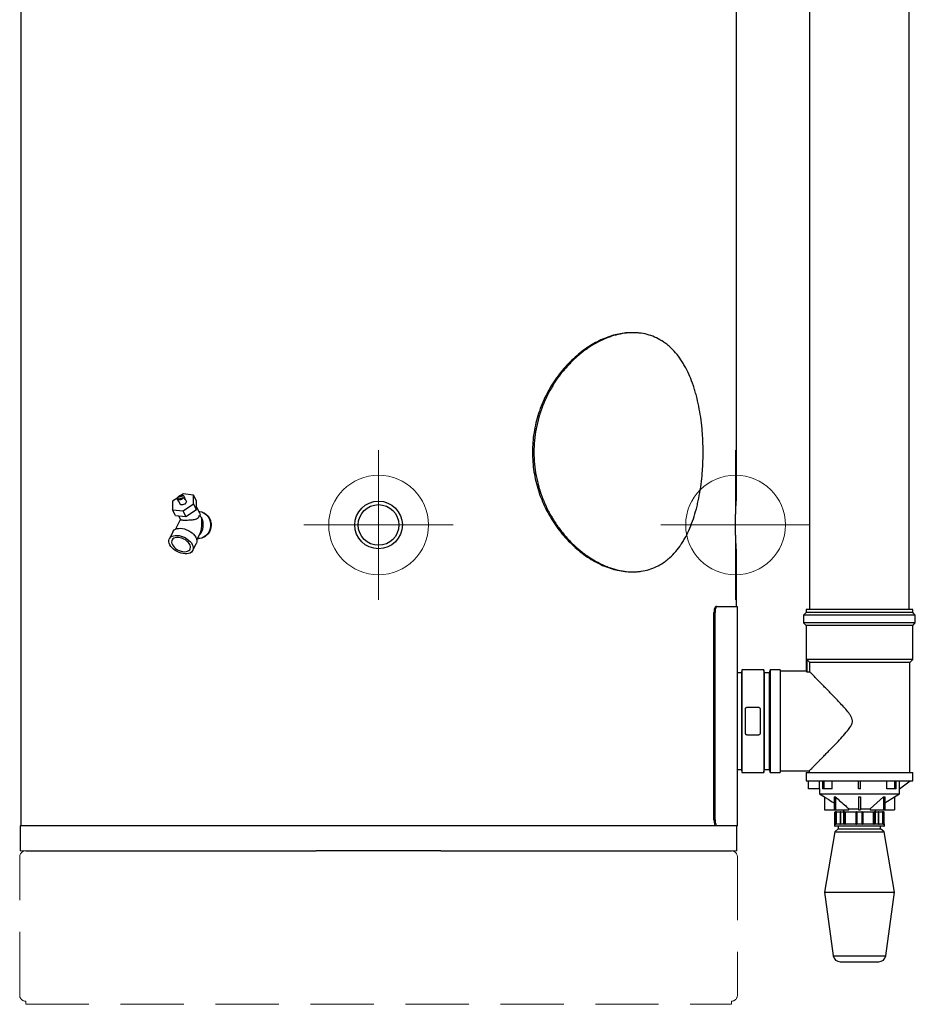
# Model space of a CAD drawing. Header units: millimetres. Extents: x -4127 to -3135, y -2875 to -899.
# Tile 1 of 7: x -4127 to -3229, y -2875 to -1887. Entities that reach past the tile are written whole.
import ezdxf

# ---------------------------------------------------------------- set-up
doc = ezdxf.new("R2010")
doc.units = ezdxf.units.MM
doc.header["$PDSIZE"] = -1
doc.linetypes.add('HIDDEN', pattern=[1.905, 1.27, -0.635])

# ---------------------------------------------------------------- blocks, each defined once
blk = doc.blocks.new('Block4')
at = {"color": 7, "linetype": 'Continuous', "lineweight": 0}
for p, q in [((-6347.6, -1580.34), (-6347.6, -1730.34)), ((-6422.6, -1655.34), (-6272.6, -1655.34))]:
    blk.add_line(p, q, dxfattribs=at)
blk.add_circle((-6347.6, -1655.34), 50, dxfattribs=at)
blk.add_point((-6347.6, -1655.34), dxfattribs=at)
blk = doc.blocks.new('Block5')
at = {"color": 7, "linetype": 'Continuous'}
blk.add_blockref('Block4', (6347.6, 1655.34), dxfattribs=at)

msp = doc.modelspace()

# ---------------------------------------------------------------- linework, layer by layer
at = {"color": 7, "linetype": 'Continuous', "lineweight": 30}
for p, q in [((-4126.25, -1509.48), (-4126.25, -2696.09)), ((-3334.75, -1507.32), (-3334.75, -2479.12)), ((-3234.75, -2479.12), (-3234.75, -1507.32)), ((-3408.25, -2369.28), (-3408.25, -1679.41)), ((-3511.99, -2201.29), (-3513.41, -2201.29)), ((-3968.76, -2366.93), (-3973.83, -2370.43)), ((-3973.83, -2370.43), (-3973.83, -2378.94)), ((-3962.72, -2365.04), (-3968.83, -2366.78)), ((-3968.83, -2368.42), (-3962.72, -2366.67)), ((-3968.83, -2366.78), (-3968.12, -2368.21)), ((-3967.77, -2370.54), (-3968.83, -2368.42)), ((-3967.84, -2370.41), (-3966.43, -2373.24)), ((-3963.3, -2363.17), (-3964.9, -2364.27)), ((-3952.77, -2364.41), (-3963.3, -2363.17)), ((-3961.65, -2367.16), (-3962.72, -2365.04)), ((-3962.72, -2366.67), (-3961.65, -2368.79)), ((-3961.65, -2367.16), (-3962.37, -2367.36)), ((-3960.17, -2370.11), (-3961.58, -2367.28)), ((-3952.77, -2372.92), (-3952.77, -2364.41)), ((-3949.94, -2370.07), (-3952.77, -2364.41)), ((-3949.94, -2378.58), (-3949.94, -2370.07)), ((-3971, -2384.6), (-3973.83, -2378.94)), ((-3973.83, -2378.94), (-3963.3, -2380.19)), ((-3963.3, -2380.19), (-3952.77, -2372.92)), ((-3960.47, -2385.84), (-3963.3, -2380.19)), ((-3960.47, -2385.84), (-3949.94, -2378.58)), ((-3949.94, -2378.58), (-3952.77, -2372.92)), ((-3946.36, -2383.2), (-3949.94, -2376.04)), ((-3947.5, -2380.77), (-3947.57, -2380.77)), ((-3966.05, -2388.53), (-3971.08, -2398.59)), ((-3971, -2384.6), (-3960.47, -2385.84)), ((-3967.83, -2384.97), (-3965.94, -2388.76)), ((-3973.58, -2401.02), (-3977.11, -2408.09)), ((-3949.61, -2409.32), (-3946.7, -2403.5)), ((-3948.84, -2407.77), (-3947.5, -2407.77)), ((-3953.59, -2419.85), (-3950.06, -2412.78)), ((-3408.25, -2476.09), (-3408.25, -2419.19)), ((-3513.41, -2441.29), (-3511.99, -2441.29)), ((-3428.55, -2476.09), (-3427.49, -2476.09)), ((-3427.49, -2476.09), (-3407.25, -2476.09)), ((-3407.25, -2696.09), (-3407.25, -2476.09)), ((-3338.25, -2479.12), (-3338.25, -2482.12)), ((-3284.75, -2479.12), (-3338.25, -2479.12)), ((-3231.25, -2479.12), (-3284.75, -2479.12)), ((-3231.25, -2482.12), (-3231.25, -2479.12)), ((-3430.72, -2690.09), (-3430.72, -2482.09)), ((-3429.65, -2482.09), (-3430.72, -2482.09)), ((-3429.65, -2690.09), (-3429.65, -2482.09)), ((-3338.25, -2482.12), (-3340.75, -2484.62)), ((-3340.75, -2484.62), (-3340.75, -2492.62)), ((-3284.75, -2484.62), (-3340.75, -2484.62)), ((-3284.75, -2482.12), (-3338.25, -2482.12)), ((-3231.25, -2482.12), (-3284.75, -2482.12)), ((-3228.75, -2484.62), (-3284.75, -2484.62)), ((-3228.75, -2484.62), (-3231.25, -2482.12)), ((-3228.75, -2492.62), (-3228.75, -2484.62)), ((-3340.75, -2492.62), (-3338.25, -2495.12)), ((-3284.75, -2492.62), (-3340.75, -2492.62)), ((-3338.25, -2495.12), (-3338.25, -2541.19)), ((-3284.75, -2495.12), (-3338.25, -2495.12)), ((-3228.75, -2492.62), (-3284.75, -2492.62)), ((-3231.25, -2495.12), (-3284.75, -2495.12)), ((-3231.25, -2495.12), (-3228.75, -2492.62)), ((-3231.25, -2529.12), (-3231.25, -2495.12)), ((-3337.72, -2529.12), (-3337.72, -2541.68)), ((-3231.25, -2529.12), (-3337.72, -2529.12)), ((-3337.72, -2529.12), (-3334.69, -2532.12)), ((-3234.25, -2532.12), (-3231.25, -2529.12)), ((-3234.25, -2532.12), (-3334.69, -2532.12)), ((-3334.69, -2541.68), (-3334.69, -2532.12)), ((-3234.25, -2642.62), (-3234.25, -2532.12)), ((-3403.25, -2542.62), (-3407.25, -2542.62)), ((-3402.72, -2539.62), (-3403.25, -2542.62)), ((-3403.25, -2542.62), (-3403.25, -2639.62)), ((-3380.87, -2539.62), (-3402.72, -2539.62)), ((-3402.72, -2539.62), (-3402.72, -2642.62)), ((-3380.34, -2542.62), (-3380.87, -2539.62)), ((-3380.87, -2539.62), (-3380.87, -2642.62)), ((-3375.34, -2542.62), (-3380.34, -2542.62)), ((-3380.34, -2542.62), (-3380.34, -2639.62)), ((-3374.25, -2539.62), (-3375.34, -2542.62)), ((-3375.34, -2542.62), (-3375.34, -2639.62)), ((-3364.25, -2539.62), (-3374.25, -2539.62)), ((-3374.25, -2539.62), (-3374.25, -2642.62)), ((-3364.25, -2539.62), (-3364.25, -2642.62)), ((-3338.18, -2541.12), (-3364.25, -2541.12)), ((-3337.72, -2541.68), (-3334.69, -2541.68)), ((-3397.22, -2577.12), (-3386.37, -2577.12)), ((-3399.22, -2603.12), (-3399.22, -2579.12)), ((-3384.37, -2579.12), (-3384.37, -2603.12)), ((-3386.37, -2605.12), (-3397.22, -2605.12)), ((-3407.25, -2639.62), (-3403.25, -2639.62)), ((-3403.25, -2639.62), (-3402.72, -2642.62)), ((-3402.72, -2642.62), (-3380.87, -2642.62)), ((-3380.87, -2642.62), (-3380.34, -2639.62)), ((-3380.34, -2639.62), (-3375.34, -2639.62)), ((-3375.34, -2639.62), (-3374.25, -2642.62)), ((-3374.25, -2642.62), (-3364.25, -2642.62)), ((-3364.25, -2641.12), (-3335.16, -2641.12)), ((-3338.25, -2642.62), (-3338.25, -2651.12)), ((-3338.25, -2642.62), (-3231.25, -2642.62)), ((-3335.25, -2641.03), (-3335.25, -2642.62)), ((-3231.25, -2651.12), (-3231.25, -2642.62)), ((-3338.25, -2651.12), (-3231.25, -2651.12)), ((-3335.74, -2659.12), (-3335.74, -2651.12)), ((-3324.74, -2659.12), (-3324.74, -2651.12)), ((-3321.51, -2659.12), (-3321.51, -2651.12)), ((-3320.1, -2659.12), (-3320.1, -2651.12)), ((-3312.32, -2659.12), (-3312.32, -2651.12)), ((-3285.75, -2659.12), (-3285.75, -2651.12)), ((-3283.75, -2659.12), (-3283.75, -2651.12)), ((-3257.18, -2659.12), (-3257.18, -2651.12)), ((-3249.41, -2659.12), (-3249.41, -2651.12)), ((-3247.99, -2659.12), (-3247.99, -2651.12)), ((-3244.76, -2659.12), (-3244.76, -2651.12)), ((-3244.66, -2659.12), (-3233.76, -2651.12)), ((-3324.74, -2659.12), (-3335.74, -2659.12)), ((-3324.75, -2659.12), (-3324.75, -2664.12)), ((-3324.75, -2664.12), (-3319.75, -2667.24)), ((-3324.75, -2664.12), (-3244.75, -2664.12)), ((-3320.1, -2659.12), (-3321.51, -2659.12)), ((-3312.32, -2659.12), (-3320.1, -2659.12)), ((-3319.75, -2667.23), (-3319.75, -2680.12)), ((-3310.21, -2667.23), (-3308.79, -2667.23)), ((-3310.21, -2667.23), (-3310.21, -2680.12)), ((-3308.79, -2667.23), (-3308.79, -2680.12)), ((-3283.75, -2659.12), (-3285.75, -2659.12)), ((-3285.75, -2667.23), (-3285.75, -2680.12)), ((-3283.75, -2667.23), (-3283.75, -2680.12)), ((-3274.17, -2679.12), (-3260.71, -2667.23)), ((-3260.71, -2667.23), (-3259.3, -2667.23)), ((-3260.71, -2667.23), (-3260.71, -2680.12)), ((-3259.3, -2673.19), (-3249.75, -2667.23)), ((-3259.3, -2667.23), (-3259.3, -2680.12)), ((-3249.41, -2659.12), (-3257.18, -2659.12)), ((-3249.75, -2667.24), (-3244.75, -2664.12)), ((-3249.75, -2667.23), (-3249.75, -2680.12)), ((-3247.99, -2659.12), (-3249.41, -2659.12)), ((-3244.66, -2659.12), (-3244.76, -2659.12)), ((-3244.75, -2664.12), (-3244.75, -2659.12)), ((-3319.75, -2680.12), (-3310.21, -2680.12)), ((-3310.21, -2680.12), (-3308.79, -2680.12)), ((-3309.45, -2682.62), (-3309.45, -2694.16)), ((-3308.82, -2682.62), (-3309.32, -2682.62)), ((-3309.32, -2694.16), (-3309.32, -2682.62)), ((-3308.95, -2682.12), (-3308.82, -2682.12)), ((-3308.82, -2682.62), (-3308.82, -2682.12)), ((-3308.82, -2682.12), (-3308.75, -2682.12)), ((-3308.75, -2682.62), (-3308.82, -2682.62)), ((-3308.82, -2682.62), (-3308.82, -2694.12)), ((-3308.79, -2680.12), (-3295.34, -2680.12)), ((-3308.75, -2682.62), (-3308.75, -2682.12)), ((-3308.75, -2682.12), (-3307.76, -2682.12)), ((-3308.25, -2682.62), (-3308.75, -2682.62)), ((-3308.75, -2694.12), (-3308.75, -2682.62)), ((-3308.25, -2682.62), (-3308.25, -2694.12)), ((-3307.76, -2682.12), (-3303.54, -2682.12)), ((-3304.04, -2682.62), (-3304.04, -2694.12)), ((-3300.32, -2682.62), (-3303.93, -2682.62)), ((-3303.93, -2682.62), (-3303.93, -2694.16)), ((-3303.54, -2682.12), (-3300, -2682.12)), ((-3300.75, -2680.12), (-3300.75, -2682.12)), ((-3299.65, -2682.62), (-3300.32, -2682.62)), ((-3300.32, -2694.16), (-3300.32, -2682.62)), ((-3300, -2682.12), (-3299.95, -2682.12)), ((-3299.95, -2682.12), (-3298.65, -2682.12)), ((-3299.65, -2682.62), (-3299.65, -2694.12)), ((-3299.6, -2682.62), (-3299.65, -2682.62)), ((-3299.6, -2694.12), (-3299.6, -2682.62)), ((-3298.95, -2682.62), (-3299.6, -2682.62)), ((-3288.18, -2682.62), (-3298.95, -2682.62)), ((-3298.95, -2682.62), (-3298.95, -2694.12)), ((-3298.65, -2682.12), (-3288.11, -2682.12)), ((-3295.34, -2679.12), (-3285.75, -2679.12)), ((-3295.34, -2680.12), (-3295.34, -2679.12)), ((-3287.75, -2682.62), (-3288.18, -2682.62)), ((-3288.18, -2694.12), (-3288.18, -2682.62)), ((-3288.11, -2682.12), (-3287.25, -2682.12)), ((-3287.3, -2682.62), (-3287.75, -2682.62)), ((-3287.75, -2694.12), (-3287.75, -2682.62)), ((-3282.2, -2682.62), (-3287.3, -2682.62)), ((-3287.3, -2682.62), (-3287.3, -2694.16)), ((-3287.25, -2682.12), (-3282.25, -2682.12)), ((-3285.75, -2680.12), (-3283.75, -2680.12)), ((-3283.75, -2679.12), (-3274.17, -2679.12)), ((-3282.25, -2682.12), (-3281.4, -2682.12)), ((-3282.2, -2694.16), (-3282.2, -2682.62)), ((-3281.75, -2682.62), (-3282.2, -2682.62)), ((-3281.75, -2682.62), (-3281.75, -2694.12)), ((-3281.32, -2682.62), (-3281.75, -2682.62)), ((-3281.4, -2682.12), (-3270.86, -2682.12)), ((-3281.32, -2682.62), (-3281.32, -2694.12)), ((-3270.56, -2682.62), (-3281.32, -2682.62)), ((-3274.17, -2679.12), (-3274.17, -2680.12)), ((-3274.17, -2680.12), (-3260.71, -2680.12)), ((-3270.86, -2682.12), (-3269.55, -2682.12)), ((-3270.56, -2694.12), (-3270.56, -2682.62)), ((-3269.91, -2682.62), (-3270.56, -2682.62)), ((-3269.85, -2682.62), (-3269.91, -2682.62)), ((-3269.91, -2682.62), (-3269.91, -2694.12)), ((-3269.18, -2682.62), (-3269.85, -2682.62)), ((-3269.85, -2694.12), (-3269.85, -2682.62)), ((-3269.55, -2682.12), (-3269.5, -2682.12)), ((-3269.5, -2682.12), (-3265.96, -2682.12)), ((-3269.18, -2682.62), (-3269.18, -2694.16)), ((-3265.58, -2682.62), (-3269.18, -2682.62)), ((-3268.75, -2682.12), (-3268.75, -2680.12)), ((-3265.96, -2682.12), (-3261.75, -2682.12)), ((-3265.58, -2694.16), (-3265.58, -2682.62)), ((-3265.46, -2694.12), (-3265.46, -2682.62)), ((-3261.75, -2682.12), (-3260.76, -2682.12)), ((-3261.25, -2694.12), (-3261.25, -2682.62)), ((-3260.76, -2682.62), (-3261.25, -2682.62)), ((-3260.76, -2682.12), (-3260.76, -2682.62)), ((-3260.76, -2682.12), (-3260.68, -2682.12)), ((-3260.76, -2682.62), (-3260.76, -2694.12)), ((-3260.68, -2682.62), (-3260.76, -2682.62)), ((-3260.71, -2680.12), (-3259.3, -2680.12)), ((-3260.68, -2682.12), (-3260.68, -2682.62)), ((-3260.68, -2682.12), (-3260.55, -2682.12)), ((-3260.18, -2682.62), (-3260.68, -2682.62)), ((-3260.68, -2694.12), (-3260.68, -2682.62)), ((-3260.18, -2682.62), (-3260.18, -2694.16)), ((-3260.05, -2694.16), (-3260.05, -2682.62)), ((-3259.3, -2680.12), (-3249.75, -2680.12)), ((-4126.75, -2696.09), (-4126.75, -2721.29)), ((-3428.02, -2696.09), (-4126.75, -2696.09)), ((-3430.72, -2690.09), (-3429.65, -2690.09)), ((-3427.49, -2696.09), (-3428.02, -2696.09)), ((-3407.25, -2696.09), (-3427.49, -2696.09)), ((-3407.75, -2721.29), (-3407.75, -2696.09)), ((-3309.75, -2694.62), (-3309.75, -2696.12)), ((-3309.62, -2694.62), (-3309.75, -2694.62)), ((-3309.55, -2694.62), (-3309.62, -2694.62)), ((-3304.54, -2694.62), (-3309.55, -2694.62)), ((-3260.25, -2696.62), (-3309.25, -2696.62)), ((-3309.19, -2694.12), (-3308.82, -2694.12)), ((-3308.82, -2694.62), (-3308.82, -2694.12)), ((-3308.82, -2694.12), (-3308.75, -2694.12)), ((-3308.75, -2694.62), (-3308.75, -2694.12)), ((-3308.75, -2694.12), (-3308.25, -2694.12)), ((-3306, -2696.62), (-3306, -2699.12)), ((-3304.16, -2694.62), (-3304.54, -2694.62)), ((-3300.51, -2694.62), (-3304.16, -2694.62)), ((-3303.93, -2694.16), (-3300.32, -2694.16)), ((-3300.03, -2694.62), (-3300.51, -2694.62)), ((-3287.94, -2694.62), (-3300.03, -2694.62)), ((-3300.02, -2694.12), (-3299.65, -2694.12)), ((-3299.65, -2694.12), (-3299.6, -2694.12)), ((-3299.6, -2694.12), (-3298.95, -2694.12)), ((-3298.95, -2694.12), (-3288.18, -2694.12)), ((-3288.18, -2694.12), (-3287.75, -2694.12)), ((-3287.33, -2694.62), (-3287.94, -2694.62)), ((-3287.75, -2694.12), (-3287.6, -2694.12)), ((-3282.17, -2694.62), (-3287.33, -2694.62)), ((-3287.3, -2694.16), (-3282.2, -2694.16)), ((-3281.56, -2694.62), (-3282.17, -2694.62)), ((-3281.91, -2694.12), (-3281.75, -2694.12)), ((-3281.75, -2694.12), (-3281.32, -2694.12)), ((-3269.47, -2694.62), (-3281.56, -2694.62)), ((-3281.32, -2694.12), (-3270.56, -2694.12)), ((-3270.56, -2694.12), (-3269.91, -2694.12)), ((-3269.91, -2694.12), (-3269.85, -2694.12)), ((-3269.85, -2694.12), (-3269.49, -2694.12)), ((-3269, -2694.62), (-3269.47, -2694.62)), ((-3269.18, -2694.16), (-3265.58, -2694.16)), ((-3265.34, -2694.62), (-3269, -2694.62)), ((-3265.46, -2694.12), (-3265.46, -2694.12)), ((-3264.96, -2694.62), (-3265.34, -2694.62)), ((-3259.96, -2694.62), (-3264.96, -2694.62)), ((-3263.5, -2699.12), (-3263.5, -2696.62)), ((-3261.25, -2694.12), (-3260.76, -2694.12)), ((-3260.76, -2694.12), (-3260.68, -2694.12)), ((-3260.76, -2694.12), (-3260.76, -2694.62)), ((-3260.68, -2694.12), (-3260.68, -2694.62)), ((-3260.68, -2694.12), (-3260.32, -2694.12)), ((-3259.89, -2694.62), (-3259.96, -2694.62)), ((-3259.75, -2694.62), (-3259.89, -2694.62)), ((-3259.75, -2696.12), (-3259.75, -2694.62)), ((-3309.5, -2702.12), (-3319.75, -2762.62)), ((-3306, -2699.12), (-3309.5, -2702.12)), ((-3309.5, -2702.12), (-3260, -2702.12)), ((-3306, -2699.12), (-3263.5, -2699.12)), ((-3260, -2702.12), (-3263.5, -2699.12)), ((-3249.75, -2762.62), (-3260, -2702.12)), ((-4121.25, -2721.29), (-3829.9, -2721.29)), ((-3704.61, -2721.29), (-3829.9, -2721.29)), ((-3704.61, -2721.29), (-3413.25, -2721.29)), ((-3319.75, -2762.62), (-3311.07, -2826.56)), ((-3319.75, -2762.62), (-3249.75, -2762.62)), ((-3258.43, -2826.56), (-3249.75, -2762.62)), ((-3304.14, -2832.62), (-3265.37, -2832.62))]:
    msp.add_line(p, q, dxfattribs=at)
at = {"color": 8, "linetype": 'Continuous', "lineweight": 30}
for p, q in [((-3309.32, -2682.62), (-3309.45, -2682.62)), ((-3304.04, -2682.62), (-3308.25, -2682.62)), ((-3303.93, -2682.62), (-3304.04, -2682.62)), ((-3265.46, -2682.62), (-3265.58, -2682.62)), ((-3261.25, -2682.62), (-3265.46, -2682.62)), ((-3260.05, -2682.62), (-3260.18, -2682.62)), ((-3309.75, -2696.12), (-3259.75, -2696.12)), ((-3309.45, -2694.16), (-3309.32, -2694.16)), ((-3308.25, -2694.12), (-3304.04, -2694.12)), ((-3304.04, -2694.12), (-3304.04, -2694.12)), ((-3265.46, -2694.12), (-3261.25, -2694.12)), ((-3260.18, -2694.16), (-3260.05, -2694.16)), ((-3311.07, -2826.56), (-3258.43, -2826.56))]:
    msp.add_line(p, q, dxfattribs=at)
at = {"color": 7, "linetype": 'HIDDEN', "lineweight": 15, "ltscale": 50}
for p, q in [((-4121.25, -2721.29), (-4126.75, -2721.29)), ((-3407.75, -2721.29), (-3413.25, -2721.29)), ((-4127.25, -2866.19), (-4127.25, -2727.29)), ((-3407.25, -2727.29), (-3407.25, -2866.19)), ((-4121.25, -2875.29), (-4121.25, -2872.19)), ((-4121.25, -2875.29), (-3413.25, -2875.29))]:
    msp.add_line(p, q, dxfattribs=at)
at = {"linetype": 'HIDDEN', "lineweight": 15, "ltscale": 50}
msp.add_line((-3413.25, -2875.29), (-3413.25, -2872.19), dxfattribs=at)
at = {"color": 7, "linetype": 'Continuous', "lineweight": 30, "flags": 128}
for points in [[(-3968.83, -2366.78), (-3968.35, -2366.05), (-3967.63, -2365.37), (-3966.74, -2364.82), (-3965.77, -2364.44), (-3964.8, -2364.26), (-3963.92, -2364.31), (-3963.2, -2364.58), (-3962.72, -2365.04)], [(-3962.72, -2366.67), (-3963.2, -2367.41), (-3963.92, -2368.08), (-3964.8, -2368.64), (-3965.77, -2369.02), (-3966.74, -2369.19), (-3967.63, -2369.15), (-3968.35, -2368.88), (-3968.83, -2368.42)], [(-3967.77, -2370.54), (-3967.86, -2370.37), (-3967.9, -2370.28)], [(-3960.17, -2370.11), (-3960.12, -2370.21), (-3960.04, -2370.93), (-3960.3, -2371.74), (-3960.89, -2372.54), (-3961.74, -2373.25), (-3962.76, -2373.78), (-3963.84, -2374.09), (-3964.86, -2374.14), (-3965.71, -2373.92), (-3966.3, -2373.45), (-3966.43, -2373.24)], [(-3947.5, -2380.77), (-3946.54, -2380.82), (-3944.63, -2381.18), (-3942.81, -2381.91), (-3941.11, -2382.97), (-3939.58, -2384.34), (-3938.28, -2385.98), (-3937.22, -2387.84), (-3936.44, -2389.89), (-3935.97, -2392.05), (-3935.81, -2394.27), (-3935.97, -2396.49), (-3936.44, -2398.65), (-3937.22, -2400.69), (-3938.28, -2402.56), (-3939.58, -2404.2), (-3941.11, -2405.57), (-3942.81, -2406.63), (-3944.63, -2407.36), (-3946.54, -2407.72), (-3947.5, -2407.77)], [(-3973.58, -2401.02), (-3973.08, -2400.22), (-3972.12, -2399.25), (-3970.87, -2398.48), (-3969.37, -2397.95), (-3967.67, -2397.66), (-3965.81, -2397.62), (-3963.84, -2397.83), (-3961.82, -2398.29)], [(-3961.82, -2398.29), (-3959.79, -2398.99), (-3957.82, -2399.9), (-3955.96, -2401), (-3954.26, -2402.26), (-3952.77, -2403.65), (-3951.52, -2405.13), (-3950.55, -2406.66), (-3949.89, -2408.19), (-3949.56, -2409.69), (-3949.56, -2411.11), (-3949.89, -2412.42), (-3950.06, -2412.78)], [(-3965.35, -2405.36), (-3963.33, -2406.06), (-3961.36, -2406.97), (-3959.5, -2408.07), (-3957.8, -2409.34), (-3956.3, -2410.73), (-3955.06, -2412.2), (-3954.09, -2413.73), (-3953.43, -2415.26), (-3953.09, -2416.76), (-3953.09, -2418.18), (-3953.43, -2419.49), (-3954.09, -2420.65), (-3955.06, -2421.62), (-3956.3, -2422.39), (-3957.8, -2422.92), (-3959.5, -2423.21), (-3961.36, -2423.25), (-3963.33, -2423.04), (-3965.35, -2422.58), (-3967.38, -2421.88), (-3969.35, -2420.97), (-3971.21, -2419.87), (-3972.91, -2418.61), (-3974.4, -2417.22), (-3975.65, -2415.74), (-3976.62, -2414.21), (-3977.28, -2412.68), (-3977.61, -2411.18), (-3977.61, -2409.76), (-3977.28, -2408.45), (-3976.62, -2407.29), (-3975.65, -2406.32), (-3974.4, -2405.55), (-3972.91, -2405.02), (-3971.21, -2404.73), (-3969.35, -2404.69), (-3967.38, -2404.9), (-3965.35, -2405.36)], [(-3965.35, -2420.62), (-3963.56, -2421.01), (-3961.82, -2421.15), (-3960.22, -2421.03), (-3958.8, -2420.65), (-3957.62, -2420.03), (-3956.72, -2419.2), (-3956.13, -2418.17), (-3955.87, -2417), (-3955.96, -2415.71), (-3956.38, -2414.36), (-3957.13, -2413), (-3958.18, -2411.67), (-3959.48, -2410.42), (-3961, -2409.31), (-3962.68, -2408.36), (-3964.45, -2407.61), (-3966.26, -2407.1), (-3968.03, -2406.83), (-3969.7, -2406.82), (-3971.22, -2407.07), (-3972.53, -2407.57), (-3973.58, -2408.3), (-3974.33, -2409.23), (-3974.75, -2410.34), (-3974.84, -2411.58), (-3974.58, -2412.9), (-3973.99, -2414.26), (-3973.09, -2415.62), (-3971.9, -2416.91), (-3970.49, -2418.09), (-3968.88, -2419.13), (-3967.15, -2419.98), (-3965.35, -2420.62)], [(-3300, -2682.12), (-3300.07, -2682.13), (-3300.13, -2682.16), (-3300.18, -2682.2), (-3300.23, -2682.27), (-3300.27, -2682.34), (-3300.3, -2682.43), (-3300.31, -2682.52), (-3300.32, -2682.62)], [(-3298.65, -2682.12), (-3298.71, -2682.13), (-3298.76, -2682.16), (-3298.81, -2682.2), (-3298.86, -2682.27), (-3298.9, -2682.34), (-3298.92, -2682.43), (-3298.94, -2682.52), (-3298.95, -2682.62)], [(-3270.86, -2682.12), (-3270.8, -2682.13), (-3270.74, -2682.16), (-3270.69, -2682.2), (-3270.65, -2682.27), (-3270.61, -2682.34), (-3270.58, -2682.43), (-3270.56, -2682.52), (-3270.56, -2682.62)], [(-3269.5, -2682.12), (-3269.44, -2682.13), (-3269.38, -2682.16), (-3269.32, -2682.2), (-3269.28, -2682.27), (-3269.24, -2682.34), (-3269.21, -2682.43), (-3269.19, -2682.52), (-3269.18, -2682.62)], [(-3298.95, -2694.12), (-3298.95, -2694.22), (-3298.97, -2694.31), (-3299, -2694.4), (-3299.03, -2694.47), (-3299.08, -2694.53), (-3299.13, -2694.58), (-3299.19, -2694.61), (-3299.25, -2694.62)], [(-3270.56, -2694.12), (-3270.55, -2694.22), (-3270.54, -2694.31), (-3270.51, -2694.4), (-3270.47, -2694.47), (-3270.43, -2694.53), (-3270.37, -2694.58), (-3270.32, -2694.61), (-3270.26, -2694.62)]]:
    msp.add_lwpolyline(points, dxfattribs=at)
at = {"color": 7, "linetype": 'Continuous', "lineweight": 30}
for radius in [23.9, 20.4]:
    msp.add_circle((-3767.25, -2394.27), radius, dxfattribs=at)
for centre, radius, start, end in [((-3963.1, -2367.97), 1.66, 330.46966, 29.53034), ((-3957.91, -2394.23), 14.89, 315.60259, 30.09124), ((-3956.91, -2398.21), 16.56, 42.70844, 53.49373), ((-3308.95, -2682.62), 0.5, 90, 180), ((-3308.82, -2682.62), 0.499, 90.15631, 180.1493), ((-3307.76, -2682.62), 0.497, 90.30105, 180.30403), ((-3303.54, -2682.62), 0.5, 90, 180), ((-3303.48, -2682.57), 0.455, 98.08313, 186.26899), ((-3300.09, -2682.56), 0.446, 351.94812, 78.57926), ((-3300.04, -2682.56), 0.446, 351.94812, 78.57926), ((-3287.26, -2682.5), 0.929, 156.00221, 187.5686), ((-3287.25, -2682.62), 0.5, 90, 180), ((-3286.05, -2682.5), 1.26, 162.55369, 185.65145), ((-3283.45, -2682.5), 1.26, 354.34855, 17.44631), ((-3282.25, -2682.62), 0.5, 0, 90), ((-3282.24, -2682.5), 0.928, 352.41952, 24.00297), ((-3269.46, -2682.56), 0.446, 101.42074, 188.05188), ((-3269.41, -2682.56), 0.446, 101.42074, 188.05188), ((-3265.96, -2682.62), 0.5, 0, 90), ((-3266.03, -2682.57), 0.455, 353.73548, 81.91666), ((-3261.75, -2682.62), 0.497, 359.70619, 89.69218), ((-3260.68, -2682.62), 0.499, 359.84726, 89.84713), ((-3260.55, -2682.62), 0.5, 0, 90), ((-3309.95, -2694.16), 0.5, 293.57818, 0), ((-3309.25, -2696.12), 0.5, 180, 270), ((-3309.82, -2694.16), 0.5, 293.78545, 0.07657), ((-3309.63, -2694.18), 0.448, 280.49506, 7.59592), ((-3308.75, -2694.12), 0.497, 270.30425, 0.29716), ((-3304.54, -2694.12), 0.5, 270.0115, 0.00622), ((-3304.45, -2694.19), 0.52, 303.4329, 2.68401), ((-3300.88, -2694.2), 0.561, 311.38026, 3.77364), ((-3304.8, -2694.24), 4.79, 355.51086, 1.49819), ((-3299.21, -2694.18), 0.446, 171.95165, 258.58049), ((-3299.16, -2694.18), 0.446, 171.95165, 258.58049), ((-3288.25, -2694.12), 0.5, 270, 0), ((-3289.1, -2694.24), 0.928, 335.99691, 7.58054), ((-3288.04, -2694.18), 0.445, 282.40455, 8.5057), ((-3289.81, -2694.22), 2.51, 350.87223, 1.38911), ((-3279.7, -2694.22), 2.51, 178.61089, 189.12777), ((-3281.47, -2694.18), 0.445, 171.4943, 257.59545), ((-3281.25, -2694.12), 0.5, 180, 270), ((-3280.4, -2694.24), 0.929, 172.43133, 203.99791), ((-3270.35, -2694.18), 0.446, 281.41951, 8.04835), ((-3270.3, -2694.18), 0.446, 281.41951, 8.04835), ((-3264.7, -2694.24), 4.79, 178.50181, 184.48914), ((-3268.62, -2694.2), 0.561, 176.22219, 228.62391), ((-3265.06, -2694.19), 0.52, 177.31522, 236.5738), ((-3264.96, -2694.12), 0.5, 180, 270), ((-3264.96, -2694.12), 0.5, 179.98841, 269.99387), ((-3260.75, -2694.12), 0.497, 179.69255, 269.69913), ((-3259.87, -2694.18), 0.448, 172.40468, 259.49986), ((-3260.25, -2696.12), 0.5, 270, 0), ((-3259.68, -2694.16), 0.5, 179.92664, 246.21134), ((-3259.55, -2694.16), 0.5, 180, 246.42182), ((-3304.14, -2825.62), 7, 187.72864, 270), ((-3265.37, -2825.62), 7, 270, 352.27136)]:
    msp.add_arc(centre, radius, start, end, dxfattribs=at)
at = {"color": 7, "linetype": 'HIDDEN', "lineweight": 15, "ltscale": 50}
for centre, start, end in [((-4121.25, -2727.29), 90, 180), ((-3413.25, -2727.29), 0, 90), ((-4121.25, -2866.19), 180, 270), ((-3413.25, -2866.19), 270, 0)]:
    msp.add_arc(centre, 6, start, end, dxfattribs=at)
at = {"color": 7, "linetype": 'Continuous', "lineweight": 30}
msp.add_ellipse((-3954.75, -2392.77), major_axis=(0, 16.97), ratio=0.612372, start_param=4.02767, end_param=5.073756, dxfattribs=at)
for points, knots in [([(-3513.41, -2201.33), (-3513.57, -2201.32), (-3516.02, -2201.19), (-3520.93, -2201.69), (-3528.07, -2202.87), (-3535.27, -2204.9), (-3542.43, -2207.67), (-3549.52, -2211.14), (-3556.5, -2215.3), (-3563.4, -2220.16), (-3570.16, -2225.76), (-3576.7, -2232.06), (-3582.89, -2238.96), (-3588.72, -2246.49), (-3594.12, -2254.67), (-3599.01, -2263.47), (-3603.27, -2272.7), (-3606.76, -2282.16), (-3609.47, -2291.79), (-3611.39, -2301.5), (-3612.62, -2311.37), (-3612.78, -2317.99), (-3612.86, -2321.29)], [0, 0, 0, 0, 0.003684, 0.055337, 0.106993, 0.158461, 0.209103, 0.259915, 0.310734, 0.361386, 0.413924, 0.466635, 0.51935, 0.57189, 0.626502, 0.681317, 0.736121, 0.79072, 0.842946, 0.895368, 0.947783, 1, 1, 1, 1]), ([(-3611.36, -2321.29), (-3611.36, -2317.3), (-3611.16, -2313.34), (-3610.42, -2305.5), (-3609.86, -2301.61), (-3608.4, -2293.9), (-3607.49, -2290.08), (-3606.13, -2285.35), (-3605.84, -2284.41), (-3605.25, -2282.53), (-3604.95, -2281.59), (-3604, -2278.8), (-3603.34, -2276.96), (-3601.22, -2271.52), (-3599.66, -2267.99), (-3596.25, -2261.12), (-3594.41, -2257.78), (-3591.43, -2252.91), (-3590.41, -2251.3), (-3588.82, -2248.94), (-3588.28, -2248.15), (-3587.2, -2246.61), (-3586.65, -2245.84), (-3583.87, -2242.06), (-3581.54, -2239.18), (-3576.72, -2233.69), (-3574.22, -2231.08), (-3569.05, -2226.14), (-3566.38, -2223.8), (-3562.25, -2220.51), (-3560.87, -2219.45), (-3558.08, -2217.43), (-3556.67, -2216.47), (-3552.44, -2213.7), (-3549.59, -2212.02), (-3543.84, -2209.02), (-3540.93, -2207.69), (-3536.54, -2205.96), (-3535.07, -2205.43), (-3532.12, -2204.45), (-3530.65, -2204.02), (-3526.26, -2202.85), (-3523.37, -2202.27), (-3517.66, -2201.49), (-3514.83, -2201.3), (-3510.65, -2201.29), (-3509.26, -2201.34), (-3507.19, -2201.49), (-3506.51, -2201.55), (-3505.14, -2201.69), (-3504.45, -2201.78), (-3501.06, -2202.27), (-3498.43, -2202.85), (-3493.33, -2204.4), (-3490.86, -2205.36), (-3486.06, -2207.65), (-3483.74, -2208.98), (-3480.93, -2210.87), (-3480.37, -2211.27), (-3479.26, -2212.07), (-3478.72, -2212.48), (-3477.1, -2213.75), (-3476.05, -2214.64), (-3472.98, -2217.42), (-3471.03, -2219.43), (-3467.31, -2223.76), (-3465.55, -2226.09), (-3463.03, -2229.81), (-3462.22, -2231.09), (-3460.63, -2233.74), (-3459.86, -2235.09), (-3457.64, -2239.23), (-3456.27, -2242.11), (-3453.71, -2248.11), (-3452.52, -2251.23), (-3450.88, -2256.09), (-3450.36, -2257.74), (-3449.6, -2260.26), (-3449.36, -2261.11), (-3448.88, -2262.82), (-3448.64, -2263.69), (-3447.5, -2268.03), (-3446.69, -2271.58), (-3445.25, -2278.8), (-3444.62, -2282.47), (-3443.54, -2289.96), (-3443.09, -2293.77), (-3442.64, -2298.63), (-3442.56, -2299.6), (-3442.4, -2301.56), (-3442.33, -2302.54), (-3442.12, -2305.5), (-3442.01, -2307.47), (-3441.74, -2313.37), (-3441.65, -2317.31), (-3441.65, -2325.18), (-3441.74, -2329.11), (-3442, -2335.01), (-3442.11, -2336.97), (-3442.38, -2340.9), (-3442.54, -2342.87), (-3443.08, -2348.71), (-3443.53, -2352.53), (-3444.61, -2360.04), (-3445.23, -2363.73), (-3446.32, -2369.16), (-3446.7, -2370.95), (-3447.52, -2374.5), (-3447.95, -2376.26), (-3449.32, -2381.49), (-3450.32, -2384.84), (-3452.51, -2391.32), (-3453.7, -2394.44), (-3456.26, -2400.45), (-3457.64, -2403.34), (-3459.86, -2407.5), (-3460.63, -2408.86), (-3462.22, -2411.5), (-3463.03, -2412.77), (-3465.54, -2416.49), (-3467.3, -2418.81), (-3471.01, -2423.14), (-3472.95, -2425.15), (-3476.03, -2427.93), (-3477.08, -2428.81), (-3479.23, -2430.51), (-3480.34, -2431.32), (-3483.71, -2433.59), (-3486.03, -2434.92), (-3490.82, -2437.21), (-3493.28, -2438.17), (-3498.37, -2439.72), (-3501, -2440.31), (-3505.05, -2440.9), (-3506.43, -2441.05), (-3509.19, -2441.24), (-3510.58, -2441.29), (-3514.78, -2441.29), (-3517.61, -2441.1), (-3523.32, -2440.33), (-3526.21, -2439.75), (-3530.6, -2438.59), (-3532.06, -2438.15), (-3534.28, -2437.42), (-3535.02, -2437.17), (-3536.49, -2436.63), (-3537.22, -2436.36), (-3540.89, -2434.92), (-3543.8, -2433.58), (-3549.57, -2430.58), (-3552.43, -2428.9), (-3556.67, -2426.12), (-3558.08, -2425.15), (-3560.88, -2423.13), (-3562.27, -2422.07), (-3566.39, -2418.78), (-3569.05, -2416.45), (-3574.22, -2411.51), (-3576.72, -2408.9), (-3581.55, -2403.4), (-3583.88, -2400.51), (-3586.67, -2396.72), (-3587.22, -2395.95), (-3588.31, -2394.4), (-3588.85, -2393.62), (-3590.43, -2391.26), (-3591.45, -2389.66), (-3594.41, -2384.8), (-3596.25, -2381.46), (-3599.65, -2374.6), (-3601.21, -2371.07), (-3603.33, -2365.63), (-3604, -2363.8), (-3604.95, -2361), (-3605.25, -2360.06), (-3605.84, -2358.18), (-3606.13, -2357.24), (-3607.49, -2352.51), (-3608.4, -2348.69), (-3609.86, -2340.98), (-3610.42, -2337.1), (-3611.16, -2329.25), (-3611.36, -2325.29), (-3611.36, -2321.29)], [0, 0, 0, 0, 0.015625, 0.015625, 0.03125, 0.03125, 0.046875, 0.046875, 0.050781, 0.050781, 0.054688, 0.054688, 0.0625, 0.0625, 0.078125, 0.078125, 0.09375, 0.09375, 0.101563, 0.101563, 0.105469, 0.105469, 0.109375, 0.109375, 0.125, 0.125, 0.140625, 0.140625, 0.15625, 0.15625, 0.164063, 0.164063, 0.171875, 0.171875, 0.1875, 0.1875, 0.203125, 0.203125, 0.210938, 0.210938, 0.21875, 0.21875, 0.234375, 0.234375, 0.25, 0.25, 0.257813, 0.257813, 0.261719, 0.261719, 0.265625, 0.265625, 0.28125, 0.28125, 0.296875, 0.296875, 0.3125, 0.3125, 0.316406, 0.316406, 0.320313, 0.320313, 0.328125, 0.328125, 0.34375, 0.34375, 0.359375, 0.359375, 0.367188, 0.367188, 0.375, 0.375, 0.390625, 0.390625, 0.40625, 0.40625, 0.414063, 0.414063, 0.417969, 0.417969, 0.421875, 0.421875, 0.4375, 0.4375, 0.453125, 0.453125, 0.46875, 0.46875, 0.472656, 0.472656, 0.476563, 0.476563, 0.484375, 0.484375, 0.5, 0.5, 0.515625, 0.515625, 0.523438, 0.523438, 0.53125, 0.53125, 0.546875, 0.546875, 0.5625, 0.5625, 0.570313, 0.570313, 0.578125, 0.578125, 0.59375, 0.59375, 0.609375, 0.609375, 0.625, 0.625, 0.632813, 0.632813, 0.640625, 0.640625, 0.65625, 0.65625, 0.671875, 0.671875, 0.679688, 0.679688, 0.6875, 0.6875, 0.703125, 0.703125, 0.71875, 0.71875, 0.734375, 0.734375, 0.742188, 0.742188, 0.75, 0.75, 0.765625, 0.765625, 0.78125, 0.78125, 0.789063, 0.789063, 0.792969, 0.792969, 0.796875, 0.796875, 0.8125, 0.8125, 0.828125, 0.828125, 0.835938, 0.835938, 0.84375, 0.84375, 0.859375, 0.859375, 0.875, 0.875, 0.890625, 0.890625, 0.894531, 0.894531, 0.898438, 0.898438, 0.90625, 0.90625, 0.921875, 0.921875, 0.9375, 0.9375, 0.945313, 0.945313, 0.949219, 0.949219, 0.953125, 0.953125, 0.96875, 0.96875, 0.984375, 0.984375, 1, 1, 1, 1]), ([(-3612.86, -2321.29), (-3612.78, -2324.56), (-3612.63, -2331.09), (-3611.43, -2340.82), (-3609.56, -2350.41), (-3606.96, -2359.78), (-3603.68, -2368.85), (-3599.76, -2377.6), (-3595.27, -2385.97), (-3590.19, -2393.99), (-3584.55, -2401.6), (-3578.38, -2408.75), (-3571.83, -2415.31), (-3564.91, -2421.27), (-3557.65, -2426.55), (-3550.12, -2431.13), (-3542.47, -2434.92), (-3534.86, -2437.84), (-3527.37, -2439.86), (-3520.21, -2441.07), (-3515.62, -2441.2), (-3513.41, -2441.26)], [0, 0, 0, 0, 0.051527, 0.103244, 0.154968, 0.206503, 0.257943, 0.309555, 0.361176, 0.412627, 0.46592, 0.519394, 0.572867, 0.626158, 0.680846, 0.735743, 0.79063, 0.845304, 0.89806, 0.95102, 1, 1, 1, 1]), ([(-3408.26, -2419.19), (-3408.26, -2419.19), (-3408.26, -2419.19), (-3408.31, -2418.38), (-3408.41, -2416.89), (-3408.54, -2414.73), (-3408.69, -2412.01), (-3408.84, -2408.76), (-3408.97, -2405.12), (-3409.07, -2401.14), (-3409.12, -2397.01), (-3409.13, -2392.76), (-3409.09, -2388.6), (-3409, -2384.56), (-3408.88, -2380.84), (-3408.73, -2377.45), (-3408.59, -2374.57), (-3408.45, -2372.22), (-3408.34, -2370.53), (-3408.27, -2369.46), (-3408.26, -2369.34), (-3408.25, -2369.28)], [0, 0, 0, 0, 0.036535, 0.089328, 0.14365, 0.196492, 0.25086, 0.303811, 0.358298, 0.411249, 0.465742, 0.518584, 0.572961, 0.625754, 0.680073, 0.732955, 0.787365, 0.840334, 0.894842, 0.947761, 1, 1, 1, 1]), ([(-3965.92, -2388.76), (-3965.85, -2388.85), (-3965.66, -2389.09), (-3964.63, -2389.26), (-3962.68, -2389.36), (-3960.25, -2389.36), (-3957.51, -2389.26), (-3955.01, -2389.09), (-3952.82, -2388.83), (-3950.73, -2388.43), (-3948.87, -2387.76), (-3947.82, -2386.77), (-3947.29, -2385.84), (-3947.16, -2385.31), (-3947.06, -2384.9)], [0, 0, 0, 0, 0.071879, 0.193315, 0.293634, 0.394277, 0.488274, 0.590429, 0.665005, 0.741729, 0.852435, 0.928484, 0.94519, 1, 1, 1, 1]), ([(-3946.38, -2383.21), (-3946.27, -2383.49), (-3945.99, -2384.2), (-3946.38, -2384.84), (-3946.86, -2385.03), (-3946.98, -2385.08)], [0, 0, 0, 0, 0.328782, 0.8400704, 1, 1, 1, 1]), ([(-3942.95, -2381.91), (-3942.55, -2382.08), (-3941.53, -2382.49), (-3940.05, -2383.54), (-3938.56, -2384.97), (-3937.31, -2386.68), (-3936.32, -2388.6), (-3935.63, -2390.69), (-3935.25, -2392.87), (-3935.22, -2395.1), (-3935.5, -2397.3), (-3936.11, -2399.41), (-3937.02, -2401.38), (-3938.22, -2403.15), (-3939.65, -2404.67), (-3941.28, -2405.87), (-3942.74, -2406.66), (-3943.67, -2406.9), (-3943.97, -2406.97)], [0, 0, 0, 0, 0.044182, 0.110171, 0.176159, 0.242187, 0.308215, 0.374244, 0.440273, 0.506263, 0.572253, 0.638225, 0.704198, 0.770201, 0.836204, 0.902238, 0.968272, 1, 1, 1, 1]), ([(-3428.55, -2476.09), (-3428.77, -2476.15), (-3429.25, -2476.28), (-3429.91, -2477.31), (-3430.43, -2478.92), (-3430.69, -2480.63), (-3430.71, -2481.71), (-3430.72, -2482.09)], [0, 0, 0, 0, 0.207014, 0.44042, 0.667095, 0.880528, 1, 1, 1, 1]), ([(-3427.49, -2476.09), (-3427.74, -2476.17), (-3428.24, -2476.31), (-3428.91, -2477.45), (-3429.41, -2479.11), (-3429.63, -2480.77), (-3429.64, -2481.78), (-3429.65, -2482.09)], [0, 0, 0, 0, 0.231715, 0.463626, 0.689107, 0.901171, 1, 1, 1, 1]), ([(-3338.18, -2541.19), (-3338.19, -2541.18), (-3338.22, -2541.16), (-3337.9, -2541.49), (-3337.72, -2541.68)], [0, 0, 0, 0, 0.440074, 1, 1, 1, 1]), ([(-3335.16, -2641.03), (-3335.17, -2641.03), (-3335.18, -2641.05), (-3334.32, -2640.18), (-3332.78, -2638.62), (-3330.87, -2636.69), (-3328.84, -2634.63), (-3326.85, -2632.61), (-3324.66, -2630.39), (-3322.02, -2627.71), (-3318.93, -2624.55), (-3315.33, -2620.86), (-3311.55, -2616.97), (-3307.13, -2612.37), (-3302.11, -2607.02), (-3297.25, -2601.56), (-3293.78, -2596.98), (-3292.07, -2593.55), (-3291.7, -2590.69), (-3292.36, -2588.02), (-3293.76, -2585.44), (-3296.18, -2582.04), (-3299.52, -2578.06), (-3303.71, -2573.52), (-3307.9, -2569.07), (-3312.02, -2564.78), (-3315.98, -2560.7), (-3319.8, -2556.8), (-3323.42, -2553.1), (-3326.91, -2549.56), (-3330.1, -2546.33), (-3332.4, -2544), (-3333.91, -2542.48), (-3334.43, -2541.95), (-3334.69, -2541.68)], [0, 0, 0, 0, 0.022273, 0.059251, 0.093375, 0.128279, 0.15259, 0.176906, 0.201908, 0.226915, 0.260491, 0.294074, 0.328588, 0.363107, 0.410843, 0.45904, 0.489928, 0.509526, 0.523805, 0.538086, 0.555728, 0.573844, 0.609654, 0.64549, 0.682173, 0.718852, 0.754649, 0.790437, 0.827545, 0.864636, 0.905907, 0.948175, 0.97391, 1, 1, 1, 1]), ([(-3399.22, -2579.12), (-3399.2, -2578.89), (-3399.15, -2578.43), (-3398.79, -2577.82), (-3398.26, -2577.36), (-3397.7, -2577.15), (-3397.35, -2577.13), (-3397.22, -2577.12)], [0, 0, 0, 0, 0.223151, 0.446362, 0.667442, 0.881737, 1, 1, 1, 1]), ([(-3386.37, -2577.12), (-3386.15, -2577.14), (-3385.72, -2577.18), (-3385.13, -2577.51), (-3384.68, -2577.99), (-3384.42, -2578.56), (-3384.39, -2578.95), (-3384.37, -2579.12)], [0, 0, 0, 0, 0.20554, 0.410945, 0.620019, 0.836373, 1, 1, 1, 1]), ([(-3397.22, -2605.12), (-3397.44, -2605.1), (-3397.88, -2605.06), (-3398.47, -2604.73), (-3398.92, -2604.25), (-3399.18, -2603.68), (-3399.21, -2603.29), (-3399.22, -2603.12)], [0, 0, 0, 0, 0.20554, 0.410947, 0.620021, 0.836369, 1, 1, 1, 1]), ([(-3384.37, -2603.12), (-3384.4, -2603.35), (-3384.44, -2603.81), (-3384.81, -2604.42), (-3385.34, -2604.87), (-3385.9, -2605.09), (-3386.25, -2605.11), (-3386.37, -2605.12)], [0, 0, 0, 0, 0.22315, 0.446357, 0.667436, 0.881728, 1, 1, 1, 1]), ([(-3319.75, -2667.23), (-3318.95, -2667.73), (-3315.77, -2669.72), (-3312.59, -2671.71), (-3310.21, -2673.19)], [0, 0, 0, 0, 0.251918, 1, 1, 1, 1]), ([(-3308.79, -2667.23), (-3305.4, -2670.24), (-3300.91, -2674.2), (-3296.42, -2678.16), (-3295.34, -2679.12)], [0, 0, 0, 0, 0.757494, 1, 1, 1, 1]), ([(-3285.75, -2667.23), (-3285.42, -2667.24), (-3284.75, -2667.25), (-3284.09, -2667.24), (-3283.75, -2667.23)], [0, 0, 0, 0, 0.499993, 1, 1, 1, 1]), ([(-3430.72, -2690.09), (-3430.69, -2690.74), (-3430.65, -2692.02), (-3430.3, -2693.75), (-3429.79, -2695.11), (-3429.18, -2695.95), (-3428.75, -2696.05), (-3428.55, -2696.09)], [0, 0, 0, 0, 0.198593, 0.396989, 0.600828, 0.816741, 1, 1, 1, 1]), ([(-3429.65, -2690.09), (-3429.63, -2690.74), (-3429.58, -2692.03), (-3429.24, -2693.75), (-3428.73, -2695.11), (-3428.11, -2695.95), (-3427.69, -2696.05), (-3427.49, -2696.09)], [0, 0, 0, 0, 0.198684, 0.397173, 0.601076, 0.816989, 1, 1, 1, 1]), ([(-3309.32, -2694.16), (-3309.32, -2694.16), (-3309.31, -2694.16), (-3309.28, -2694.13), (-3309.21, -2694.12), (-3309.19, -2694.12)], [0, 0, 0, 0, 0.09834, 0.583959, 1, 1, 1, 1]), ([(-3304.04, -2694.12), (-3304.04, -2694.12), (-3304.03, -2694.13), (-3303.98, -2694.16), (-3303.94, -2694.16), (-3303.93, -2694.16)], [0, 0, 0, 0, 0.361519, 0.824079, 1, 1, 1, 1]), ([(-3300.32, -2694.16), (-3300.29, -2694.16), (-3300.22, -2694.15), (-3300.11, -2694.12), (-3300.04, -2694.12), (-3300.02, -2694.12)], [0, 0, 0, 0, 0.332397, 0.813963, 1, 1, 1, 1]), ([(-3287.6, -2694.12), (-3287.56, -2694.12), (-3287.48, -2694.13), (-3287.38, -2694.16), (-3287.31, -2694.16), (-3287.3, -2694.16)], [0, 0, 0, 0, 0.416062, 0.90169, 1, 1, 1, 1]), ([(-3282.2, -2694.16), (-3282.19, -2694.16), (-3282.13, -2694.16), (-3282.02, -2694.13), (-3281.94, -2694.12), (-3281.91, -2694.12)], [0, 0, 0, 0, 0.09831, 0.583938, 1, 1, 1, 1]), ([(-3269.49, -2694.12), (-3269.45, -2694.12), (-3269.36, -2694.13), (-3269.26, -2694.16), (-3269.2, -2694.16), (-3269.18, -2694.16)], [0, 0, 0, 0, 0.3615482, 0.824083, 1, 1, 1, 1]), ([(-3265.58, -2694.16), (-3265.55, -2694.16), (-3265.5, -2694.15), (-3265.47, -2694.12), (-3265.47, -2694.12), (-3265.46, -2694.12)], [0, 0, 0, 0, 0.332397, 0.813999, 1, 1, 1, 1]), ([(-3260.32, -2694.12), (-3260.29, -2694.12), (-3260.23, -2694.13), (-3260.19, -2694.16), (-3260.19, -2694.16), (-3260.18, -2694.16)], [0, 0, 0, 0, 0.41601, 0.901655, 1, 1, 1, 1])]:
    msp.add_open_spline(points, degree=3, knots=knots, dxfattribs=at)
msp.add_open_spline([(-3945.03, -2386.77), (-3944.98, -2386.81), (-3944.89, -2386.88), (-3944.79, -2386.94), (-3944.75, -2386.98)], degree=3, dxfattribs=at)

# ---------------------------------------------------------------- block references
at = {"color": 7, "linetype": 'Continuous'}
for p in [(-3767.25, -2394.27), (-3409.12, -2394.27)]:
    msp.add_blockref('Block5', p, dxfattribs=at)

doc.saveas('drawing.dxf')
